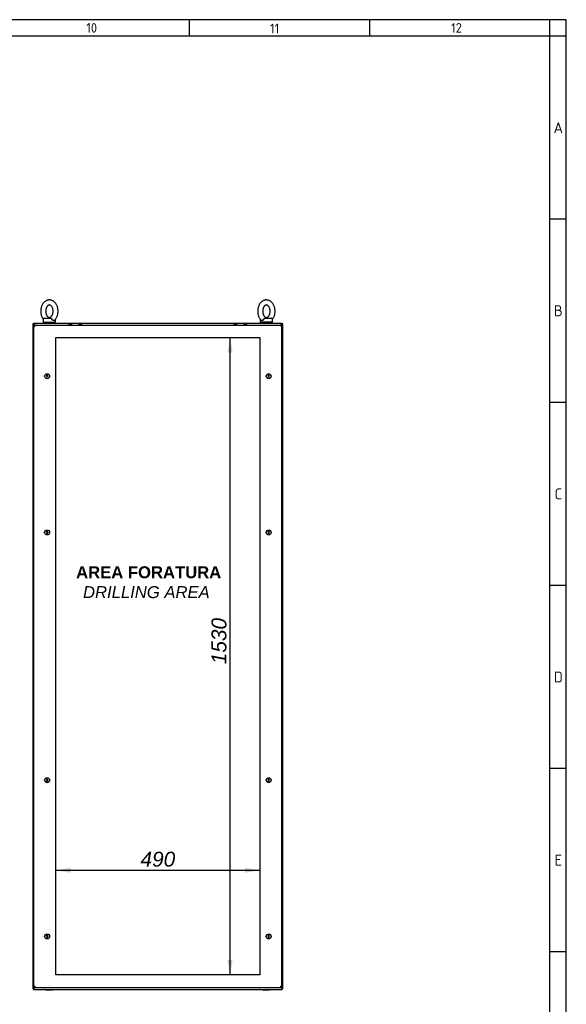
# Model space of a CAD drawing. Extents: x -12 to 412, y 11 to 308.
# Tile 8 of 8: x 311 to 412, y 106 to 288. Entities that reach past the tile are written whole.
import ezdxf
from ezdxf.lldxf.tags import DXFTag

# ---------------------------------------------------------------- set-up
doc = ezdxf.new("R2010")
doc.units = 0
doc.layers.get('0').update_dxf_attribs({"linetype": 'CONTINUOUS'})
for name, color, linetype in [('_TRANSLATION', 7, 'CONTINUOUS'), ('AE00100_03', 7, 'CONTINUOUS'), ('AE00219_03', 7, 'CONTINUOUS'), ('AE00715_01', 7, 'CONTINUOUS'), ('DEFAULT', 7, 'CONTINUOUS'), ('DV6__TRANSLATION', 7, 'CONTINUOUS'), ('F0000000_02', 7, 'CONTINUOUS'), ('F0000001_29', 7, 'CONTINUOUS'), ('F0000001_79', 7, 'CONTINUOUS'), ('F0000002_10', 7, 'CONTINUOUS'), ('F0000002_11', 7, 'CONTINUOUS')]:
    doc.layers.add(name, color=color, linetype=linetype)
doc.styles.add('SEACAD_ARIAL', font='arial.ttf')
doc.styles.add('SEACAD_ARIALI', font='ariali.ttf')
tags = doc.linetypes.add('CENTER2', pattern=[28.575, 19.05, -3.175, 3.175, -3.175]).pattern_tags.tags
tags[10:11] = [DXFTag(74, 4), DXFTag(75, 0), DXFTag(340, '0'), DXFTag(46, 0.0), DXFTag(50, 0.0), DXFTag(44, 0.0), DXFTag(45, 0.0)]
tags[8:9] = [DXFTag(74, 4), DXFTag(75, 0), DXFTag(340, '0'), DXFTag(46, 0.0), DXFTag(50, 0.0), DXFTag(44, 0.0), DXFTag(45, 0.0)]
tags[6:7] = [DXFTag(74, 4), DXFTag(75, 0), DXFTag(340, '0'), DXFTag(46, 0.0), DXFTag(50, 0.0), DXFTag(44, 0.0), DXFTag(45, 0.0)]
tags[4:5] = [DXFTag(74, 4), DXFTag(75, 0), DXFTag(340, '0'), DXFTag(46, 0.0), DXFTag(50, 0.0), DXFTag(44, 0.0), DXFTag(45, 0.0)]
doc.dimstyles.new('ISO', dxfattribs={"dimtxt": 1.269231, "dimasz": 1.269231, "dimexe": 0.634615, "dimexo": 0.634615, "dimgap": 0.317308, "dimtad": 1, "dimdec": 1, "dimlfac": 13, "dimtxsty": 'SEACAD_ARIAL', "dimblk1": '_SE_FILLED', "dimblk2": '_SE_FILLED', "dimsah": 1, "dimcen": 0.634615, "dimazin": 3, "dimtfac": 0.7, "dimtdec": 3, "dimtmove": 0, "dimatfit": 3})

# ---------------------------------------------------------------- blocks, each defined once
blk = doc.blocks.new('SE5')
at = {"layer": 'AE00100_03', "color": 7, "linetype": 'CONTINUOUS'}
for p, q in [((320.3, 231.27), (320.71, 231.27)), ((322.14, 231.27), (322.56, 231.27)), ((350.76, 231.27), (351.17, 231.27)), ((352.6, 231.27), (353.02, 231.27))]:
    blk.add_line(p, q, dxfattribs=at)
for centre, start, end in [((320.3, 231.17), 90, 180), ((320.71, 231.17), 0, 90), ((322.14, 231.17), 90, 180), ((322.56, 231.17), 0, 90), ((350.76, 231.17), 90, 180), ((351.17, 231.17), 0, 90), ((352.6, 231.17), 90, 180), ((353.02, 231.17), 0, 90)]:
    blk.add_arc(centre, 0.1, start, end, dxfattribs=at)
at = {"layer": 'AE00219_03', "color": 7, "linetype": 'CONTINUOUS'}
for p, q in [((316.11, 221.9), (316.02, 221.75)), ((316.29, 221.9), (316.11, 221.9)), ((316.37, 221.75), (316.29, 221.9)), ((357.03, 221.9), (356.94, 221.75)), ((357.21, 221.9), (357.03, 221.9)), ((357.3, 221.75), (357.21, 221.9)), ((316.02, 221.75), (316.11, 221.6)), ((316.11, 221.6), (316.29, 221.6)), ((316.29, 221.6), (316.37, 221.75)), ((356.94, 221.75), (357.03, 221.6)), ((357.03, 221.6), (357.21, 221.6)), ((357.21, 221.6), (357.3, 221.75)), ((316.11, 193.06), (316.02, 192.9)), ((316.02, 192.9), (316.11, 192.75)), ((316.29, 193.06), (316.11, 193.06)), ((316.37, 192.9), (316.29, 193.06)), ((316.29, 192.75), (316.37, 192.9)), ((357.03, 193.06), (356.94, 192.9)), ((356.94, 192.9), (357.03, 192.75)), ((357.21, 193.06), (357.03, 193.06)), ((357.3, 192.9), (357.21, 193.06)), ((357.21, 192.75), (357.3, 192.9)), ((316.11, 192.75), (316.29, 192.75)), ((357.03, 192.75), (357.21, 192.75)), ((316.11, 147.29), (316.02, 147.13)), ((316.02, 147.13), (316.11, 146.98)), ((316.29, 147.29), (316.11, 147.29)), ((316.11, 146.98), (316.29, 146.98)), ((316.37, 147.13), (316.29, 147.29)), ((316.29, 146.98), (316.37, 147.13)), ((357.03, 147.29), (356.94, 147.13)), ((356.94, 147.13), (357.03, 146.98)), ((357.21, 147.29), (357.03, 147.29)), ((357.03, 146.98), (357.21, 146.98)), ((357.3, 147.13), (357.21, 147.29)), ((357.21, 146.98), (357.3, 147.13)), ((316.11, 118.44), (316.02, 118.29)), ((316.02, 118.29), (316.11, 118.13)), ((316.29, 118.44), (316.11, 118.44)), ((316.37, 118.29), (316.29, 118.44)), ((316.29, 118.13), (316.37, 118.29)), ((357.03, 118.44), (356.94, 118.29)), ((356.94, 118.29), (357.03, 118.13)), ((357.21, 118.44), (357.03, 118.44)), ((357.3, 118.29), (357.21, 118.44)), ((357.21, 118.13), (357.3, 118.29)), ((316.11, 118.13), (316.29, 118.13)), ((357.03, 118.13), (357.21, 118.13))]:
    blk.add_line(p, q, dxfattribs=at)
for centre in [(316.2, 221.75), (357.12, 221.75), (316.2, 192.9), (357.12, 192.9), (316.2, 147.13), (357.12, 147.13), (316.2, 118.29), (357.12, 118.29)]:
    blk.add_circle(centre, 0.462, dxfattribs=at)
at = {"layer": 'AE00715_01', "color": 7, "linetype": 'CONTINUOUS'}
for p, q in [((315.47, 232.25), (315.47, 231.71)), ((315.47, 231.71), (317.77, 231.71)), ((315.7, 232.48), (316.87, 232.48)), ((317.77, 231.71), (317.77, 232.25)), ((355.54, 232.25), (355.54, 231.71)), ((357.85, 231.71), (355.54, 231.71)), ((356.44, 232.48), (357.62, 232.48)), ((357.85, 231.71), (357.85, 232.25))]:
    blk.add_line(p, q, dxfattribs=at)
for centre, start, end in [((315.7, 232.25), 90, 180), ((317.54, 232.25), 0, 10.4846), ((355.77, 232.25), 169.2756, 180), ((357.62, 232.25), 0, 90)]:
    blk.add_arc(centre, 0.231, start, end, dxfattribs=at)
for points, knots in [([(316.62, 235.83), (316.57, 235.83), (316.46, 235.82), (316.28, 235.79), (316.09, 235.72), (315.9, 235.62), (315.72, 235.49), (315.56, 235.33), (315.42, 235.15), (315.29, 234.94), (315.19, 234.71), (315.11, 234.47), (315.05, 234.21), (315.02, 233.95), (315.01, 233.69), (315.03, 233.42), (315.08, 233.16), (315.15, 232.91), (315.24, 232.67), (315.35, 232.46), (315.43, 232.34), (315.47, 232.29)], [0, 0, 0, 0, 0.0314738, 0.0792041, 0.126949, 0.1750897, 0.2239282, 0.2736178, 0.3241416, 0.3753417, 0.426994, 0.4788914, 0.5308752, 0.5828864, 0.6349303, 0.6870425, 0.7392589, 0.7916218, 0.8441597, 0.8968588, 0.9382479, 0.9382479, 0.9382479, 0.9382479]), ([(316.62, 234.9), (316.63, 234.9), (316.67, 234.9), (316.74, 234.89), (316.83, 234.84), (316.93, 234.77), (317.02, 234.67), (317.11, 234.55), (317.18, 234.4), (317.24, 234.23), (317.28, 234.05), (317.3, 233.85), (317.3, 233.66), (317.28, 233.47), (317.24, 233.28), (317.18, 233.11), (317.11, 232.96), (317.03, 232.84), (316.94, 232.74), (316.85, 232.67), (316.76, 232.62), (316.67, 232.6), (316.58, 232.59), (316.49, 232.62), (316.4, 232.66), (316.31, 232.73), (316.22, 232.83), (316.13, 232.96), (316.06, 233.11), (316, 233.28), (315.96, 233.46), (315.94, 233.65), (315.94, 233.85), (315.96, 234.04), (316, 234.22), (316.06, 234.39), (316.13, 234.54), (316.21, 234.66), (316.3, 234.76), (316.39, 234.83), (316.48, 234.88), (316.56, 234.9), (316.6, 234.9), (316.62, 234.9)], [0, 0, 0, 0, 0.011832, 0.040107, 0.065315, 0.089101, 0.114416, 0.139037, 0.163447, 0.187842, 0.212298, 0.23683, 0.261403, 0.285966, 0.31044, 0.334778, 0.358959, 0.38302, 0.407075, 0.431345, 0.456324, 0.482931, 0.512747, 0.540892, 0.566041, 0.589798, 0.615082, 0.639692, 0.664101, 0.688497, 0.712955, 0.737488, 0.762062, 0.786624, 0.811095, 0.835428, 0.859605, 0.883664, 0.907721, 0.932002, 0.957011, 0.98368, 1, 1, 1, 1]), ([(317.58, 232.08), (317.59, 232.09), (317.64, 232.14), (317.75, 232.27), (317.89, 232.46), (318, 232.68), (318.09, 232.91), (318.16, 233.16), (318.21, 233.42), (318.23, 233.69), (318.22, 233.95), (318.19, 234.21), (318.13, 234.47), (318.05, 234.72), (317.94, 234.95), (317.81, 235.16), (317.66, 235.35), (317.49, 235.51), (317.3, 235.64), (317.1, 235.74), (316.89, 235.8), (316.73, 235.82), (316.64, 235.83), (316.62, 235.83)], [0, 0, 0, 0, 0.00485, 0.054983, 0.105883, 0.157345, 0.209146, 0.261104, 0.313103, 0.365127, 0.4172, 0.469361, 0.521648, 0.574099, 0.626725, 0.679463, 0.732129, 0.78445, 0.8361, 0.886804, 0.936454, 0.985155, 1, 1, 1, 1]), ([(356.7, 235.83), (356.65, 235.83), (356.54, 235.82), (356.36, 235.79), (356.16, 235.72), (355.98, 235.62), (355.8, 235.49), (355.64, 235.33), (355.5, 235.15), (355.37, 234.94), (355.27, 234.71), (355.19, 234.47), (355.13, 234.21), (355.1, 233.95), (355.09, 233.69), (355.11, 233.42), (355.15, 233.16), (355.22, 232.91), (355.32, 232.67), (355.44, 232.45), (355.58, 232.24), (355.68, 232.14), (355.74, 232.08)], [0, 0, 0, 0, 0.031467, 0.079188, 0.126923, 0.175054, 0.223882, 0.273562, 0.324075, 0.375265, 0.426906, 0.478793, 0.530766, 0.582767, 0.6348, 0.686902, 0.739107, 0.791459, 0.843986, 0.896675, 0.949395, 1, 1, 1, 1]), ([(356.7, 234.9), (356.71, 234.9), (356.75, 234.9), (356.82, 234.89), (356.91, 234.84), (357, 234.77), (357.1, 234.67), (357.18, 234.55), (357.26, 234.4), (357.32, 234.23), (357.36, 234.05), (357.38, 233.85), (357.38, 233.66), (357.36, 233.47), (357.32, 233.28), (357.26, 233.11), (357.19, 232.96), (357.11, 232.84), (357.02, 232.74), (356.92, 232.67), (356.83, 232.62), (356.75, 232.6), (356.66, 232.59), (356.57, 232.62), (356.48, 232.66), (356.39, 232.73), (356.29, 232.83), (356.21, 232.96), (356.13, 233.11), (356.08, 233.28), (356.04, 233.46), (356.01, 233.65), (356.01, 233.85), (356.04, 234.04), (356.08, 234.22), (356.13, 234.39), (356.21, 234.54), (356.29, 234.66), (356.38, 234.76), (356.47, 234.83), (356.56, 234.88), (356.64, 234.9), (356.68, 234.9), (356.7, 234.9)], [0, 0, 0, 0, 0.011832, 0.040107, 0.065315, 0.089101, 0.114416, 0.139037, 0.163447, 0.187842, 0.212298, 0.23683, 0.261403, 0.285966, 0.31044, 0.334778, 0.358959, 0.38302, 0.407075, 0.431345, 0.456324, 0.482931, 0.512747, 0.540892, 0.566041, 0.589798, 0.615082, 0.639692, 0.664101, 0.688497, 0.712955, 0.737488, 0.762062, 0.786624, 0.811095, 0.835428, 0.859605, 0.883664, 0.907721, 0.932002, 0.957011, 0.98368, 1, 1, 1, 1]), ([(357.84, 232.29), (357.88, 232.35), (357.97, 232.47), (358.08, 232.68), (358.17, 232.91), (358.24, 233.16), (358.28, 233.42), (358.3, 233.69), (358.3, 233.95), (358.26, 234.21), (358.21, 234.47), (358.12, 234.72), (358.02, 234.95), (357.89, 235.16), (357.73, 235.35), (357.56, 235.51), (357.38, 235.64), (357.18, 235.74), (356.97, 235.8), (356.81, 235.82), (356.72, 235.83), (356.7, 235.83)], [0.0615581, 0.0615581, 0.0615581, 0.0615581, 0.1060124, 0.1574672, 0.2092606, 0.2612106, 0.3132022, 0.365219, 0.4172844, 0.4694381, 0.5217169, 0.5741605, 0.6267791, 0.6795096, 0.7321674, 0.7844812, 0.8361239, 0.8868205, 0.9364629, 0.9851572, 1, 1, 1, 1]), ([(316.87, 232.48), (316.88, 232.48), (316.89, 232.48), (316.91, 232.47), (316.92, 232.47), (316.94, 232.46), (316.95, 232.45), (316.97, 232.43), (316.98, 232.42), (317, 232.4), (317.01, 232.39), (317.03, 232.36), (317.04, 232.35), (317.07, 232.31), (317.09, 232.28), (317.1, 232.25)], [0, 0, 0, 0, 0.125, 0.125, 0.25, 0.25, 0.375, 0.375, 0.5, 0.5, 0.625, 0.625, 0.75, 0.75, 1, 1, 1, 1]), ([(317.58, 232.08), (317.57, 232.07), (317.56, 232.06), (317.54, 232.05), (317.53, 232.04), (317.5, 232.03), (317.49, 232.03), (317.46, 232.02), (317.45, 232.02), (317.42, 232.02), (317.41, 232.02), (317.38, 232.03), (317.36, 232.03), (317.33, 232.04), (317.32, 232.05), (317.29, 232.06), (317.27, 232.07), (317.23, 232.1), (317.2, 232.13), (317.16, 232.17), (317.15, 232.18), (317.12, 232.22), (317.11, 232.23), (317.1, 232.25)], [0.2572317, 0.2572317, 0.2572317, 0.2572317, 0.3125, 0.3125, 0.375, 0.375, 0.4375, 0.4375, 0.5, 0.5, 0.5625, 0.5625, 0.625, 0.625, 0.6875, 0.6875, 0.75, 0.75, 0.875, 0.875, 0.9375, 0.9375, 1, 1, 1, 1]), ([(356.21, 232.25), (356.19, 232.22), (356.17, 232.18), (356.12, 232.13), (356.09, 232.1), (356.05, 232.07), (356.03, 232.06), (356, 232.05), (355.99, 232.04), (355.96, 232.03), (355.94, 232.03), (355.91, 232.02), (355.89, 232.02), (355.87, 232.02), (355.85, 232.02), (355.83, 232.03), (355.81, 232.03), (355.79, 232.04), (355.78, 232.05), (355.75, 232.06), (355.75, 232.07), (355.74, 232.08)], [0, 0, 0, 0, 0.125, 0.125, 0.25, 0.25, 0.3125, 0.3125, 0.375, 0.375, 0.4375, 0.4375, 0.5, 0.5, 0.5625, 0.5625, 0.625, 0.625, 0.6875, 0.6875, 0.7432543, 0.7432543, 0.7432543, 0.7432543]), ([(356.21, 232.25), (356.23, 232.28), (356.24, 232.31), (356.27, 232.35), (356.28, 232.36), (356.3, 232.39), (356.31, 232.4), (356.33, 232.42), (356.34, 232.43), (356.36, 232.45), (356.37, 232.46), (356.39, 232.47), (356.4, 232.47), (356.42, 232.48), (356.43, 232.48), (356.44, 232.48)], [0, 0, 0, 0, 0.25, 0.25, 0.375, 0.375, 0.5, 0.5, 0.625, 0.625, 0.75, 0.75, 0.875, 0.875, 1, 1, 1, 1])]:
    blk.add_open_spline(points, degree=3, knots=knots, dxfattribs=at)
at = {"layer": 'DV6__TRANSLATION', "color": 7, "linetype": 'CENTER2'}
for p, q in [((317.81, 111.17), (317.81, 228.87)), ((317.81, 228.87), (355.5, 228.87)), ((355.5, 228.87), (355.5, 111.17)), ((355.5, 111.17), (317.81, 111.17))]:
    blk.add_line(p, q, dxfattribs=at)
at = {"layer": 'F0000000_02', "color": 7, "linetype": 'CONTINUOUS'}
for p, q in [((316.04, 231.56), (316.04, 231.69)), ((317.2, 231.69), (317.2, 231.56)), ((356.12, 231.56), (356.12, 231.69)), ((357.27, 231.69), (357.27, 231.56)), ((316.04, 108.35), (316.04, 108.48)), ((316.2, 108.33), (316.06, 108.33)), ((317.04, 108.33), (316.2, 108.33)), ((317.18, 108.33), (317.04, 108.33)), ((317.2, 108.48), (317.2, 108.35)), ((356.12, 108.35), (356.12, 108.48)), ((356.27, 108.33), (356.14, 108.33)), ((357.12, 108.33), (356.27, 108.33)), ((357.25, 108.33), (357.12, 108.33)), ((357.27, 108.48), (357.27, 108.35))]:
    blk.add_line(p, q, dxfattribs=at)
for centre, start, end in [((316.06, 231.69), 90, 180), ((317.18, 231.69), 0, 90), ((356.14, 231.69), 90, 180), ((357.25, 231.69), 0, 90), ((316.06, 108.35), 180, 270), ((317.18, 108.35), 270, 0), ((356.14, 108.35), 180, 270), ((357.25, 108.35), 270, 0)]:
    blk.add_arc(centre, 0.0192, start, end, dxfattribs=at)
at = {"layer": 'F0000001_29', "color": 7, "linetype": 'CONTINUOUS'}
for p, q in [((313.7, 231.44), (313.58, 231.44)), ((313.58, 231.44), (313.58, 108.6)), ((313.7, 231.44), (313.8, 231.34)), ((313.8, 231.34), (313.97, 231.17)), ((359.52, 231.34), (359.35, 231.17)), ((359.62, 231.44), (359.52, 231.34)), ((359.62, 231.44), (359.73, 231.44)), ((359.73, 108.6), (359.73, 231.44)), ((313.7, 108.6), (313.58, 108.6)), ((313.7, 108.6), (313.8, 108.7)), ((313.8, 108.7), (313.97, 108.87)), ((359.52, 108.7), (359.35, 108.87)), ((359.62, 108.6), (359.52, 108.7)), ((359.62, 108.6), (359.73, 108.6))]:
    blk.add_line(p, q, dxfattribs=at)
at = {"layer": 'F0000001_79', "color": 7, "linetype": 'CONTINUOUS'}
for p, q in [((313.73, 109.08), (313.73, 230.96)), ((313.73, 230.96), (313.95, 230.96)), ((313.95, 231.17), (359.36, 231.17)), ((313.95, 231.17), (313.95, 231.17)), ((359.36, 231.17), (359.37, 231.17)), ((359.58, 230.96), (359.37, 230.96)), ((359.58, 109.08), (359.58, 230.96)), ((313.73, 109.08), (313.95, 109.08)), ((313.95, 108.87), (359.36, 108.87)), ((313.95, 108.87), (313.95, 108.87)), ((359.36, 108.87), (359.37, 108.87)), ((359.58, 109.08), (359.37, 109.08))]:
    blk.add_line(p, q, dxfattribs=at)
for centre, radius, start, end in [((313.95, 230.96), 0.215, 90, 180), ((327.33, 230.97), 13.38, 179.1297, 180.0518), ((347.51, 230.98), 11.85, 359.8886, 0.9299), ((359.37, 230.96), 0.215, 0, 90), ((313.95, 109.08), 0.215, 180, 270), ((325.8, 109.06), 11.85, 179.8886, 180.9299), ((347.51, 109.06), 11.85, 359.0701, 0.1114), ((359.37, 109.08), 0.215, 270, 0)]:
    blk.add_arc(centre, radius, start, end, dxfattribs=at)
at = {"layer": 'F0000002_10', "color": 7, "linetype": 'CONTINUOUS'}
for p, q in [((313.7, 231.56), (359.62, 231.56)), ((313.7, 231.56), (313.7, 231.44)), ((313.8, 231.34), (313.7, 231.44)), ((313.97, 231.17), (313.8, 231.34)), ((359.35, 231.17), (359.52, 231.34)), ((359.52, 231.34), (359.62, 231.44)), ((359.62, 231.56), (359.62, 231.44))]:
    blk.add_line(p, q, dxfattribs=at)
at = {"layer": 'F0000002_11', "color": 7, "linetype": 'CONTINUOUS'}
for p, q in [((313.8, 108.7), (313.7, 108.6)), ((313.7, 108.48), (313.7, 108.6)), ((313.7, 108.48), (359.62, 108.48)), ((313.97, 108.87), (313.8, 108.7)), ((359.35, 108.87), (359.52, 108.7)), ((359.52, 108.7), (359.62, 108.6)), ((359.62, 108.48), (359.62, 108.6))]:
    blk.add_line(p, q, dxfattribs=at)
blk = doc.blocks.new('DMBLK23')
at = {"layer": '_TRANSLATION', "linetype": 'CONTINUOUS'}
for points in [[(320.56, 130.95), (317.81, 130.5), (320.56, 130.04)], [(352.75, 130.95), (352.75, 130.04), (355.5, 130.5)]]:
    blk.add_hatch(color=7, dxfattribs=at).paths.add_polyline_path(points)
at = {"layer": '_TRANSLATION', "color": 7, "linetype": 'CONTINUOUS'}
blk.add_line((317.81, 130.5), (355.5, 130.5), dxfattribs=at)
at = {"layer": '_TRANSLATION', "color": 7, "linetype": 'CONTINUOUS', "style": 'SEACAD_ARIALI'}
blk.add_text('490', height=2.75, dxfattribs=at).set_placement((333.45, 131.18))
blk = doc.blocks.new('_SE_FILLED')
at = {"color": 0}
blk.add_line((0, 0), (-1, 0), dxfattribs=at)
blk.add_solid([(0, 0), (-1, -0.1665), (-1, 0.1665), (0, 0)], dxfattribs=at)
blk = doc.blocks.new('DMBLK24')
at = {"layer": '_TRANSLATION', "linetype": 'CONTINUOUS'}
for points in [[(349.54, 226.12), (350.45, 226.12), (350, 228.87)], [(349.54, 113.92), (350, 111.17), (350.45, 113.92)]]:
    blk.add_hatch(color=7, dxfattribs=at).paths.add_polyline_path(points)
at = {"layer": '_TRANSLATION', "color": 7, "linetype": 'CONTINUOUS'}
blk.add_line((350, 111.17), (350, 228.87), dxfattribs=at)
at = {"layer": '_TRANSLATION', "color": 7, "linetype": 'CONTINUOUS', "style": 'SEACAD_ARIALI'}
blk.add_text('1530', height=2.75, rotation=90, dxfattribs=at).set_placement((349.31, 168.55))

msp = doc.modelspace()

# ---------------------------------------------------------------- linework, layer by layer
at = {"color": 7, "linetype": 'CONTINUOUS'}
for p, q in [((412.092, 287.5885), (6.2345, 287.5885)), ((342.4299, 287.5885), (342.4299, 284.5597)), ((375.7466, 287.5885), (375.7466, 284.5597)), ((412.092, 10.9591), (412.092, 287.5885)), ((412.092, 250.7382), (409.0633, 250.7382)), ((412.092, 216.9167), (409.0633, 216.9167)), ((412.092, 183.0953), (409.0633, 183.0953)), ((412.092, 149.2738), (409.0633, 149.2738)), ((412.092, 115.4523), (409.0633, 115.4523))]:
    msp.add_line(p, q, dxfattribs=at)
at = {"layer": 'DEFAULT', "color": 7, "linetype": 'CONTINUOUS'}
for p, q in [((409.0633, 10.9591), (409.0633, 287.5885)), ((412.092, 284.5597), (6.2345, 284.5597))]:
    msp.add_line(p, q, dxfattribs=at)

# ---------------------------------------------------------------- block references
at = {"layer": '_TRANSLATION'}
msp.add_blockref('SE5', (0, 0), dxfattribs=at)

# ---------------------------------------------------------------- texts
at = {"attachment_point": 8}
for s, insert, char_height, width in [('{\\fSolid Edge ANSI|b0||i0||c0|p34;\\C7;\\H1.766793;\\W1.;10}', (324.4377, 285.1956), 1.766793, 11.198596), ('{\\fSolid Edge ANSI|b0||i0||c0|p34;\\C7;\\H1.766793;\\W1.;11}', (358.2181, 285.0726), 1.766793, 10.091042), ('{\\fSolid Edge ANSI|b0||i0||c0|p34;\\C7;\\H1.766793;\\W1.;12}', (391.8139, 285.1956), 1.766793, 8.860427), ('{\\fSolid Edge ANSI|b0||i0||c0|p34;\\C7;\\H2.019192;\\W1.;A}', (410.6121, 266.6451), 2.019192, 2.271601), ('{\\fSolid Edge ANSI|b0||i0||c0|p34;\\C7;\\H2.019192;\\W1.;B}', (410.6159, 232.8236), 2.019192, 2.524), ('{\\fSolid Edge ANSI|b0||i0||c0|p34;\\C7;\\H2.019192;\\W1.;C}', (410.614, 199.0021), 2.019192, 2.3978), ('{\\fSolid Edge ANSI|b0||i0||c0|p34;\\C7;\\H2.019192;\\W1.;D}', (410.6159, 165.1807), 2.019192, 2.524), ('{\\fSolid Edge ANSI|b0||i0||c0|p34;\\C7;\\H2.019192;\\W1.;E}', (410.614, 131.3592), 2.019192, 2.3978)]:
    msp.add_mtext(s, dxfattribs=dict(at, insert=insert, char_height=char_height, width=width))
at = {"layer": '_TRANSLATION', "insert": (334.528, 183.6881), "char_height": 2.2, "width": 30.578523, "attachment_point": 5}
msp.add_mtext('{\\fArial|b0||i0||c0|p34;\\C7;\\H2.2;\\W1.; }{\\fArial|b1||i0||c0|p34;\\C7;\\H2.2;\\W1.;AREA FORATURA \\P}{\\fArial|b0||i1||c0|p34;\\C7;\\H2.2;\\W1.;DRILLING AREA}', dxfattribs=at)

# ---------------------------------------------------------------- dimensions: what is measured, and where the dimension line sits
at = {"layer": '_TRANSLATION', "color": 7, "linetype": 'CONTINUOUS'}
for base, p1, p2, angle, picture, middle in [((349.9958, 111.1729), (355.5041, 111.1729), (355.5041, 228.8652), 90, 'DMBLK24', (349.9958, 172.8292)), ((317.8118, 130.4965), (317.8118, 111.1729), (355.5041, 111.1729), 0, 'DMBLK23', (336.658, 130.4965))]:
    dim = msp.add_linear_dim(base=base, p1=p1, p2=p2, angle=angle, text='\\A1;<>', dimstyle='ISO', override={"dimtxt": 2.75, "dimasz": 2.75, "dimexe": 1.375, "dimexo": 1.375, "dimgap": 0.6875, "dimcen": 1.375}, dxfattribs=at)
    dim.commit()
    dim.dimension.update_dxf_attribs({"geometry": picture, "text_midpoint": middle, "dimtype": 161})

doc.saveas('drawing.dxf')
